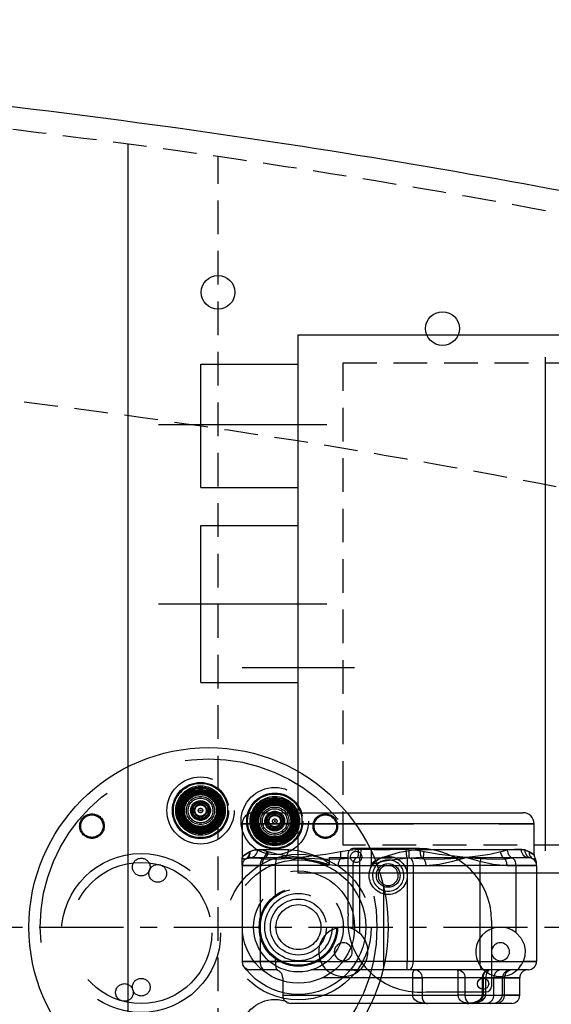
# Model space of a CAD drawing. Extents: x -184.4 to -118.8, y 116.3 to 158.3.
# Tile 3 of 16: x -168.2 to -162.2, y 125.6 to 136.5. Entities that reach past the tile are written whole.
import ezdxf

# ---------------------------------------------------------------- set-up
doc = ezdxf.new("R2010")
doc.units = 0
doc.header["$LTSCALE"] = 1.5
doc.header["$MEASUREMENT"] = 0
for name, pattern in [('CENTER', [2, 1.25, -0.25, 0.25, -0.25]), ('HIDDEN', [0.375, 0.25, -0.125]), ('SLDHIDDEN0', [1.905, 1.27, -0.635])]:
    doc.linetypes.add(name, pattern=pattern)
for name, color, linetype in [('ANTENNA', 2, 'CONTINUOUS'), ('HULL', 7, 'CONTINUOUS'), ('J_BOX_AFT', 171, 'CONTINUOUS'), ('STATION12', 50, 'CONTINUOUS')]:
    doc.layers.add(name, color=color, linetype=linetype)

msp = doc.modelspace()

# ---------------------------------------------------------------- linework, layer by layer
at = {"layer": 'ANTENNA', "linetype": 'SLDHIDDEN0'}
for p, q in [((-165.676, 129.328), (-164.426, 129.328)), ((-165.676, 129.328), (-164.426, 129.328)), ((-165.551, 127.71), (-164.51, 127.71)), ((-165.676, 127.585), (-162.426, 127.585)), ((-164.414, 127.585), (-165.676, 127.585)), ((-165.676, 127.585), (-165.676, 127.21)), ((-165.505, 127.3), (-165.162, 127.3)), ((-164.252, 127.31), (-164.437, 127.31)), ((-164.353, 127.3), (-164.38, 127.299)), ((-164.239, 127.31), (-164.239, 127.139)), ((-163.817, 127.297), (-163.851, 127.298)), ((-163.698, 127.3), (-163.575, 127.3)), ((-162.725, 127.292), (-162.798, 127.273)), ((-162.482, 127.274), (-162.529, 127.294)), ((-165.676, 127.12), (-165.676, 127.21)), ((-165.633, 127.196), (-165.629, 127.199)), ((-165.587, 127.278), (-165.595, 127.273)), ((-165.586, 127.21), (-165.284, 127.21)), ((-165.45, 127.199), (-165.432, 127.196)), ((-165.387, 127.273), (-165.401, 127.278)), ((-165.284, 127.21), (-165.223, 127.21)), ((-164.71, 127.21), (-164.497, 127.21)), ((-164.71, 127.21), (-164.71, 127.139)), ((-164.497, 126.584), (-164.497, 127.25)), ((-164.47, 127.21), (-164.346, 127.21)), ((-164.394, 127.21), (-164.369, 127.21)), ((-164.369, 127.21), (-164.369, 127.12)), ((-163.839, 127.209), (-163.839, 127.12)), ((-163.839, 127.209), (-163.812, 127.208)), ((-163.812, 127.208), (-163.655, 127.196)), ((-163.678, 127.21), (-163.313, 127.21)), ((-162.754, 127.196), (-162.666, 127.206)), ((-165.308, 127.12), (-165.676, 127.12)), ((-165.676, 127.12), (-165.478, 127.12)), ((-165.676, 127.12), (-165.676, 126.05)), ((-165.478, 127.12), (-165.478, 126.05)), ((-165.478, 127.12), (-165.458, 127.12)), ((-165.308, 127.12), (-165.308, 126.773)), ((-164.716, 127.12), (-165.308, 127.12)), ((-164.609, 127.12), (-164.445, 127.12)), ((-164.445, 127.12), (-164.445, 126.414)), ((-164.445, 127.12), (-164.369, 127.12)), ((-164.369, 127.12), (-164.369, 126.366)), ((-164.369, 127.12), (-164.232, 127.12)), ((-164.232, 127.12), (-163.183, 127.12)), ((-163.839, 127.12), (-163.839, 126.05)), ((-163.773, 127.12), (-163.773, 126.05)), ((-162.731, 127.12), (-162.631, 127.12)), ((-162.631, 127.12), (-162.631, 126.376)), ((-162.631, 127.12), (-162.399, 127.12)), ((-164.101, 125.99), (-164.101, 126.879)), ((-163.031, 126.947), (-163.031, 126.05)), ((-165.308, 126.096), (-165.308, 126.05)), ((-165.676, 126.05), (-165.308, 126.05)), ((-165.478, 126.05), (-165.676, 126.05)), ((-164.803, 126.05), (-165.478, 126.05)), ((-165.308, 126.05), (-165.231, 126.05)), ((-164.871, 126.05), (-164.355, 126.05)), ((-163.031, 126.05), (-164.355, 126.05)), ((-163.839, 125.96), (-163.839, 126.05)), ((-163.031, 126.05), (-162.901, 126.05)), ((-162.399, 126.05), (-162.549, 126.05)), ((-165.284, 125.96), (-165.586, 125.96)), ((-163.007, 125.96), (-165.284, 125.96)), ((-165.226, 125.87), (-165.226, 125.675)), ((-162.877, 125.87), (-165.225, 125.87)), ((-163.778, 125.713), (-163.778, 125.87)), ((-163.778, 125.87), (-163.673, 125.87)), ((-163.673, 125.87), (-163.673, 125.71)), ((-163.273, 125.87), (-163.673, 125.87)), ((-163.196, 125.87), (-163.273, 125.87)), ((-163.273, 125.713), (-163.273, 125.87)), ((-162.901, 125.87), (-163.196, 125.87)), ((-163.196, 125.87), (-163.196, 125.713)), ((-162.901, 125.96), (-163.007, 125.96)), ((-162.965, 125.87), (-163.004, 125.87)), ((-163.004, 125.87), (-163.004, 125.675)), ((-162.995, 125.87), (-162.995, 125.675)), ((-162.965, 125.87), (-162.757, 125.87)), ((-162.965, 125.675), (-162.965, 125.87)), ((-162.876, 125.675), (-162.876, 125.87)), ((-162.78, 125.675), (-162.78, 125.87)), ((-162.78, 125.87), (-162.586, 125.87)), ((-162.756, 125.675), (-162.756, 125.87)), ((-165.225, 125.675), (-162.877, 125.675)), ((-162.965, 125.675), (-163.004, 125.675)), ((-162.965, 125.675), (-162.757, 125.675)), ((-162.586, 125.675), (-162.78, 125.675)), ((-164.24, 125.585), (-165.136, 125.585))]:
    msp.add_line(p, q, dxfattribs=at)
at = {"layer": 'ANTENNA', "linetype": 'CONTINUOUS'}
for p, q in [((-164.51, 127.71), (-162.551, 127.71)), ((-162.426, 127.585), (-164.414, 127.585)), ((-162.426, 127.243), (-162.426, 127.585)), ((-163.701, 127.31), (-164.252, 127.31)), ((-163.575, 127.3), (-162.571, 127.3)), ((-163.313, 127.21), (-163.007, 127.21)), ((-163.007, 127.21), (-162.489, 127.21)), ((-163.031, 127.12), (-163.183, 127.12)), ((-163.031, 127.12), (-163.031, 126.947)), ((-162.399, 127.12), (-163.031, 127.12)), ((-162.399, 127.12), (-162.399, 126.05)), ((-162.901, 126.51), (-162.901, 125.773)), ((-162.901, 126.05), (-162.399, 126.05)), ((-162.489, 125.96), (-162.901, 125.96)), ((-162.586, 125.87), (-162.901, 125.87)), ((-162.586, 125.675), (-162.586, 125.87)), ((-164.201, 125.675), (-163.778, 125.675)), ((-163.778, 125.675), (-163.778, 125.713)), ((-163.778, 125.675), (-163.673, 125.675)), ((-163.673, 125.71), (-163.673, 125.675)), ((-163.673, 125.675), (-163.273, 125.675)), ((-163.626, 125.713), (-162.961, 125.713)), ((-163.273, 125.675), (-163.273, 125.713)), ((-163.196, 125.675), (-163.273, 125.675)), ((-163.196, 125.713), (-163.196, 125.675)), ((-163.196, 125.675), (-162.586, 125.675)), ((-163.615, 125.585), (-164.24, 125.585)), ((-163.121, 125.585), (-163.616, 125.585)), ((-162.676, 125.585), (-163.121, 125.585))]:
    msp.add_line(p, q, dxfattribs=at)
at = {"layer": 'ANTENNA', "linetype": 'SLDHIDDEN0', "flags": 128}
for points in [[(-165.595, 127.273), (-165.555, 127.292), (-165.505, 127.3)], [(-165.401, 127.278), (-165.44, 127.287), (-165.477, 127.292), (-165.543, 127.291), (-165.566, 127.286), (-165.587, 127.278)], [(-165.586, 127.21), (-165.57, 127.211), (-165.555, 127.217), (-165.541, 127.225), (-165.529, 127.236), (-165.519, 127.25), (-165.511, 127.265), (-165.507, 127.282), (-165.505, 127.3)], [(-165.223, 127.21), (-165.211, 127.211), (-165.199, 127.217), (-165.189, 127.225), (-165.18, 127.236), (-165.172, 127.25), (-165.166, 127.265), (-165.163, 127.282), (-165.162, 127.3)], [(-165.162, 127.3), (-165.056, 127.289), (-164.945, 127.259), (-164.829, 127.216), (-164.758, 127.18), (-164.722, 127.154), (-164.71, 127.139)], [(-164.38, 127.299), (-164.482, 127.29), (-164.582, 127.273)], [(-164.394, 127.21), (-164.391, 127.212), (-164.388, 127.218), (-164.385, 127.227), (-164.383, 127.238), (-164.381, 127.251), (-164.38, 127.266), (-164.38, 127.282), (-164.38, 127.299)], [(-164.369, 127.21), (-164.366, 127.212), (-164.363, 127.218), (-164.36, 127.226), (-164.358, 127.237), (-164.356, 127.251), (-164.354, 127.266), (-164.353, 127.282), (-164.353, 127.3)], [(-163.851, 127.298), (-164.03, 127.296), (-164.212, 127.297), (-164.353, 127.3)], [(-164.239, 127.139), (-164.212, 127.164), (-164.156, 127.195), (-164.096, 127.219), (-163.926, 127.271), (-163.751, 127.298), (-163.698, 127.3)], [(-163.839, 127.209), (-163.841, 127.212), (-163.843, 127.219), (-163.845, 127.228), (-163.847, 127.239), (-163.848, 127.252), (-163.849, 127.266), (-163.85, 127.282), (-163.851, 127.298)], [(-163.812, 127.208), (-163.814, 127.212), (-163.816, 127.219), (-163.817, 127.228), (-163.818, 127.239), (-163.819, 127.252), (-163.819, 127.266), (-163.818, 127.281), (-163.817, 127.297)], [(-163.652, 127.273), (-163.733, 127.287), (-163.817, 127.297)], [(-163.698, 127.3), (-163.697, 127.282), (-163.696, 127.265), (-163.694, 127.25), (-163.692, 127.236), (-163.689, 127.225), (-163.686, 127.217), (-163.682, 127.211), (-163.678, 127.21)], [(-162.529, 127.294), (-162.563, 127.299), (-162.601, 127.3), (-162.644, 127.299), (-162.691, 127.297), (-162.725, 127.292)], [(-162.725, 127.292), (-162.723, 127.278), (-162.719, 127.264), (-162.714, 127.25), (-162.707, 127.238), (-162.698, 127.227), (-162.688, 127.218), (-162.677, 127.211), (-162.666, 127.206)], [(-162.529, 127.294), (-162.528, 127.279), (-162.525, 127.265), (-162.52, 127.251), (-162.513, 127.239), (-162.503, 127.228), (-162.492, 127.219), (-162.48, 127.212), (-162.467, 127.207)], [(-165.676, 127.21), (-165.676, 127.21), (-165.676, 127.21), (-165.668, 127.225), (-165.641, 127.244), (-165.595, 127.273)], [(-165.595, 127.273), (-165.641, 127.244), (-165.668, 127.225), (-165.676, 127.21), (-165.676, 127.21), (-165.676, 127.21)], [(-165.633, 127.196), (-165.656, 127.191), (-165.673, 127.202), (-165.676, 127.209), (-165.676, 127.21), (-165.676, 127.21)], [(-165.676, 127.21), (-165.676, 127.21), (-165.676, 127.209), (-165.673, 127.202), (-165.656, 127.191), (-165.633, 127.196)], [(-165.633, 127.196), (-165.624, 127.203), (-165.616, 127.21), (-165.61, 127.219), (-165.604, 127.229), (-165.6, 127.239), (-165.597, 127.25), (-165.595, 127.261), (-165.595, 127.273)], [(-165.633, 127.196), (-165.624, 127.203), (-165.616, 127.21), (-165.61, 127.219), (-165.604, 127.229), (-165.6, 127.239), (-165.597, 127.25), (-165.595, 127.261), (-165.595, 127.273)], [(-165.629, 127.199), (-165.619, 127.205), (-165.611, 127.213), (-165.603, 127.221), (-165.597, 127.231), (-165.592, 127.242), (-165.589, 127.254), (-165.587, 127.265), (-165.587, 127.278)], [(-165.629, 127.199), (-165.607, 127.204), (-165.574, 127.206), (-165.52, 127.205), (-165.45, 127.199)], [(-165.45, 127.199), (-165.456, 127.192), (-165.461, 127.184), (-165.466, 127.175), (-165.47, 127.166), (-165.474, 127.155), (-165.476, 127.143), (-165.478, 127.132), (-165.478, 127.12)], [(-165.432, 127.196), (-165.438, 127.19), (-165.443, 127.182), (-165.448, 127.173), (-165.451, 127.163), (-165.454, 127.153), (-165.456, 127.142), (-165.458, 127.131), (-165.458, 127.12)], [(-165.45, 127.199), (-165.44, 127.205), (-165.432, 127.213), (-165.424, 127.221), (-165.417, 127.231), (-165.411, 127.242), (-165.406, 127.254), (-165.403, 127.265), (-165.401, 127.278)], [(-165.432, 127.196), (-165.424, 127.203), (-165.416, 127.21), (-165.408, 127.219), (-165.402, 127.229), (-165.396, 127.239), (-165.392, 127.25), (-165.389, 127.261), (-165.387, 127.273)], [(-165.432, 127.196), (-165.304, 127.191), (-165.128, 127.202), (-165.042, 127.209), (-165.035, 127.21), (-165.033, 127.21)], [(-165.033, 127.21), (-165.035, 127.21), (-165.038, 127.21), (-165.153, 127.225), (-165.278, 127.244), (-165.387, 127.273)], [(-165.284, 127.21), (-165.288, 127.208), (-165.293, 127.203), (-165.297, 127.195), (-165.301, 127.183), (-165.304, 127.17), (-165.306, 127.154), (-165.307, 127.137), (-165.308, 127.12)], [(-164.716, 127.12), (-164.717, 127.122), (-164.718, 127.125), (-164.722, 127.129), (-164.741, 127.139), (-164.821, 127.161), (-164.981, 127.19), (-165.138, 127.207), (-165.223, 127.21)], [(-165.138, 127.179), (-165.035, 127.209), (-165.033, 127.21)], [(-164.582, 127.273), (-164.747, 127.244), (-164.905, 127.225), (-165.029, 127.21), (-165.032, 127.21), (-165.033, 127.21)], [(-165.033, 127.21), (-165.032, 127.21), (-165.024, 127.209), (-164.936, 127.202), (-164.739, 127.191), (-164.583, 127.196)], [(-165.033, 127.21), (-165.032, 127.209), (-164.893, 127.168), (-164.752, 127.135), (-164.609, 127.12)], [(-164.583, 127.196), (-164.589, 127.19), (-164.594, 127.182), (-164.598, 127.173), (-164.602, 127.163), (-164.605, 127.153), (-164.607, 127.142), (-164.608, 127.131), (-164.609, 127.12)], [(-164.583, 127.196), (-164.581, 127.203), (-164.579, 127.21), (-164.579, 127.219), (-164.578, 127.229), (-164.578, 127.239), (-164.579, 127.25), (-164.58, 127.261), (-164.582, 127.273)], [(-164.583, 127.196), (-164.422, 127.209), (-164.394, 127.21)], [(-164.394, 127.21), (-164.404, 127.207), (-164.414, 127.201), (-164.423, 127.192), (-164.43, 127.181), (-164.436, 127.168), (-164.441, 127.153), (-164.444, 127.137), (-164.445, 127.12)], [(-164.369, 127.21), (-164.19, 127.208), (-164.015, 127.208), (-163.839, 127.209)], [(-163.678, 127.21), (-163.858, 127.2), (-163.984, 127.185), (-164.068, 127.172), (-164.125, 127.161), (-164.162, 127.152), (-164.187, 127.145), (-164.204, 127.14), (-164.215, 127.135), (-164.222, 127.132), (-164.229, 127.127), (-164.231, 127.124), (-164.232, 127.121), (-164.232, 127.12)], [(-163.915, 127.12), (-163.936, 127.142), (-163.982, 127.171), (-164.038, 127.184), (-164.081, 127.182), (-164.134, 127.164), (-164.179, 127.128), (-164.187, 127.12)], [(-163.812, 127.208), (-163.804, 127.204), (-163.797, 127.198), (-163.79, 127.189), (-163.784, 127.178), (-163.779, 127.165), (-163.775, 127.151), (-163.773, 127.135), (-163.773, 127.12)], [(-163.655, 127.196), (-163.656, 127.203), (-163.657, 127.21), (-163.657, 127.219), (-163.657, 127.229), (-163.656, 127.239), (-163.655, 127.25), (-163.654, 127.261), (-163.652, 127.273)], [(-163.655, 127.196), (-163.491, 127.191), (-163.285, 127.202), (-163.191, 127.209), (-163.183, 127.21), (-163.182, 127.21)], [(-163.655, 127.196), (-163.65, 127.19), (-163.645, 127.182), (-163.642, 127.173), (-163.638, 127.163), (-163.636, 127.153), (-163.634, 127.142), (-163.633, 127.131), (-163.632, 127.12)], [(-163.182, 127.21), (-163.183, 127.21), (-163.186, 127.21), (-163.317, 127.225), (-163.482, 127.244), (-163.652, 127.273)], [(-163.632, 127.12), (-163.48, 127.135), (-163.331, 127.168), (-163.183, 127.209), (-163.182, 127.21)], [(-162.798, 127.273), (-162.918, 127.244), (-163.054, 127.225), (-163.177, 127.21), (-163.18, 127.21), (-163.182, 127.21)], [(-163.182, 127.21), (-163.18, 127.21), (-163.172, 127.209), (-163.081, 127.202), (-162.892, 127.191), (-162.754, 127.196)], [(-163.182, 127.21), (-163.18, 127.209), (-163.032, 127.168), (-162.883, 127.135), (-162.731, 127.12)], [(-162.754, 127.196), (-162.762, 127.203), (-162.77, 127.21), (-162.777, 127.219), (-162.783, 127.229), (-162.788, 127.239), (-162.793, 127.25), (-162.796, 127.261), (-162.798, 127.273)], [(-162.754, 127.196), (-162.749, 127.19), (-162.744, 127.182), (-162.74, 127.173), (-162.737, 127.163), (-162.734, 127.153), (-162.732, 127.142), (-162.731, 127.131), (-162.731, 127.12)], [(-162.666, 127.206), (-162.605, 127.209), (-162.553, 127.21), (-162.5, 127.21), (-162.467, 127.207)], [(-162.666, 127.206), (-162.658, 127.201), (-162.652, 127.193), (-162.646, 127.184), (-162.641, 127.173), (-162.637, 127.161), (-162.634, 127.148), (-162.632, 127.134), (-162.631, 127.12)], [(-162.482, 127.274), (-162.482, 127.262), (-162.48, 127.251), (-162.477, 127.24), (-162.472, 127.229), (-162.466, 127.22), (-162.459, 127.211), (-162.451, 127.203), (-162.442, 127.197)], [(-162.429, 127.243), (-162.435, 127.246), (-162.482, 127.274)], [(-162.442, 127.197), (-162.423, 127.191), (-162.413, 127.193)], [(-165.458, 127.12), (-165.315, 127.135), (-165.303, 127.138)], [(-164.71, 127.139), (-164.711, 127.13), (-164.715, 127.122), (-164.716, 127.12), (-164.716, 127.12)], [(-164.232, 127.12), (-164.232, 127.12), (-164.237, 127.127), (-164.239, 127.139)], [(-164.445, 126.414), (-164.486, 126.427), (-164.529, 126.434), (-164.573, 126.434), (-164.616, 126.427), (-164.657, 126.413), (-164.696, 126.393), (-164.731, 126.367), (-164.761, 126.336), (-164.787, 126.301), (-164.806, 126.262), (-164.819, 126.22), (-164.825, 126.177), (-164.824, 126.134), (-164.817, 126.091), (-164.803, 126.05)], [(-164.445, 126.414), (-164.44, 126.412), (-164.408, 126.395), (-164.374, 126.37), (-164.369, 126.366)], [(-162.631, 126.376), (-162.669, 126.401), (-162.711, 126.42), (-162.755, 126.431), (-162.8, 126.435), (-162.845, 126.431), (-162.889, 126.42), (-162.931, 126.402), (-162.969, 126.377), (-163.003, 126.346), (-163.031, 126.311), (-163.052, 126.271), (-163.067, 126.228), (-163.075, 126.183), (-163.075, 126.138), (-163.067, 126.093), (-163.053, 126.05)], [(-162.631, 126.376), (-162.574, 126.315), (-162.538, 126.241), (-162.526, 126.177), (-162.53, 126.11), (-162.549, 126.05)], [(-164.451, 126.16), (-164.452, 126.177), (-164.457, 126.194), (-164.464, 126.21), (-164.474, 126.224), (-164.486, 126.236), (-164.501, 126.246), (-164.516, 126.254), (-164.533, 126.258), (-164.551, 126.26), (-164.568, 126.258), (-164.585, 126.254), (-164.601, 126.246), (-164.615, 126.236), (-164.627, 126.224), (-164.637, 126.21), (-164.645, 126.194), (-164.649, 126.177), (-164.651, 126.16), (-164.649, 126.142), (-164.645, 126.126), (-164.637, 126.11), (-164.627, 126.095), (-164.615, 126.083), (-164.601, 126.073), (-164.585, 126.066), (-164.568, 126.061), (-164.551, 126.06), (-164.533, 126.061), (-164.516, 126.066), (-164.501, 126.073), (-164.486, 126.083), (-164.474, 126.095), (-164.464, 126.11), (-164.457, 126.126), (-164.452, 126.142), (-164.451, 126.16)], [(-162.901, 126.16), (-162.899, 126.142), (-162.895, 126.126), (-162.887, 126.11), (-162.877, 126.095), (-162.865, 126.083), (-162.851, 126.073), (-162.835, 126.066), (-162.818, 126.061), (-162.801, 126.06), (-162.783, 126.061), (-162.766, 126.066), (-162.751, 126.073), (-162.736, 126.083), (-162.724, 126.095), (-162.714, 126.11), (-162.707, 126.126), (-162.702, 126.142), (-162.701, 126.16), (-162.702, 126.177), (-162.707, 126.194), (-162.714, 126.21), (-162.724, 126.224), (-162.736, 126.236), (-162.751, 126.246), (-162.766, 126.254), (-162.783, 126.258), (-162.801, 126.26), (-162.818, 126.258), (-162.835, 126.254), (-162.851, 126.246), (-162.865, 126.236), (-162.877, 126.224), (-162.887, 126.21), (-162.895, 126.194), (-162.899, 126.177), (-162.901, 126.16)], [(-165.478, 126.05), (-165.477, 126.032), (-165.474, 126.015), (-165.469, 126), (-165.462, 125.986), (-165.454, 125.975), (-165.444, 125.967), (-165.434, 125.961), (-165.424, 125.96)], [(-165.308, 126.05), (-165.307, 126.032), (-165.306, 126.015), (-165.304, 126), (-165.301, 125.986), (-165.297, 125.975), (-165.293, 125.967), (-165.288, 125.961), (-165.284, 125.96)], [(-164.803, 126.05), (-164.787, 126.018), (-164.77, 125.994), (-164.757, 125.978), (-164.746, 125.966), (-164.741, 125.961), (-164.739, 125.96)], [(-164.362, 125.96), (-164.359, 125.963), (-164.35, 125.972), (-164.332, 125.992), (-164.314, 126.02), (-164.299, 126.05)], [(-163.821, 125.96), (-163.811, 125.961), (-163.802, 125.967), (-163.794, 125.975), (-163.787, 125.986), (-163.781, 126), (-163.776, 126.015), (-163.773, 126.032), (-163.773, 126.05)], [(-163.053, 126.05), (-163.038, 126.021), (-163.016, 125.989), (-162.998, 125.968), (-162.99, 125.961), (-162.989, 125.96)], [(-163.031, 126.05), (-163.03, 126.032), (-163.029, 126.015), (-163.027, 126), (-163.024, 125.986), (-163.02, 125.975), (-163.016, 125.967), (-163.011, 125.961), (-163.007, 125.96)], [(-162.612, 125.96), (-162.611, 125.96), (-162.607, 125.964), (-162.598, 125.973), (-162.588, 125.986), (-162.576, 126.002), (-162.562, 126.022), (-162.549, 126.05)], [(-164.519, 125.96), (-164.451, 125.957), (-164.382, 125.948), (-164.376, 125.947)], [(-164.362, 125.96), (-164.364, 125.958), (-164.373, 125.95), (-164.376, 125.947)], [(-163.778, 125.87), (-163.778, 125.887), (-163.777, 125.904), (-163.775, 125.92), (-163.772, 125.933), (-163.769, 125.945), (-163.765, 125.953), (-163.761, 125.958), (-163.757, 125.96)], [(-163.757, 125.96), (-163.741, 125.958), (-163.725, 125.953), (-163.711, 125.945), (-163.698, 125.933), (-163.688, 125.92), (-163.68, 125.904), (-163.675, 125.887), (-163.673, 125.87)], [(-163.281, 125.96), (-163.265, 125.958), (-163.249, 125.953), (-163.234, 125.945), (-163.221, 125.933), (-163.21, 125.92), (-163.202, 125.904), (-163.197, 125.887), (-163.196, 125.87)], [(-163.281, 125.96), (-163.28, 125.958), (-163.278, 125.953), (-163.277, 125.945), (-163.276, 125.933), (-163.275, 125.92), (-163.274, 125.904), (-163.274, 125.887), (-163.273, 125.87)], [(-162.914, 125.96), (-162.93, 125.958), (-162.945, 125.953), (-162.959, 125.945), (-162.972, 125.933), (-162.982, 125.92), (-162.989, 125.904), (-162.994, 125.887), (-162.995, 125.87)], [(-162.914, 125.96), (-162.924, 125.958), (-162.934, 125.953), (-162.943, 125.945), (-162.95, 125.933), (-162.956, 125.92), (-162.961, 125.904), (-162.964, 125.887), (-162.965, 125.87)], [(-162.676, 125.96), (-162.676, 125.96), (-162.712, 125.954), (-162.741, 125.939), (-162.765, 125.916), (-162.776, 125.894), (-162.78, 125.87)], [(-163.177, 125.585), (-163.176, 125.585), (-163.154, 125.585), (-163.096, 125.589), (-163.039, 125.601), (-162.997, 125.622), (-162.977, 125.641), (-162.968, 125.657), (-162.965, 125.675)], [(-163.005, 125.675), (-163.007, 125.661), (-163.014, 125.644), (-163.031, 125.625), (-163.063, 125.605), (-163.106, 125.591), (-163.159, 125.585), (-163.177, 125.585)], [(-162.995, 125.675), (-162.998, 125.658), (-163.005, 125.643), (-163.021, 125.624), (-163.057, 125.603), (-163.107, 125.589), (-163.139, 125.587)], [(-162.913, 125.585), (-162.912, 125.585), (-162.853, 125.592), (-162.816, 125.609), (-162.795, 125.63), (-162.784, 125.651), (-162.78, 125.675)], [(-163.149, 125.591), (-163.138, 125.586), (-163.109, 125.585), (-163.109, 125.585)], [(-163.109, 125.585), (-163.109, 125.585), (-163.125, 125.585)]]:
    msp.add_lwpolyline(points, dxfattribs=at)
at = {"layer": 'ANTENNA', "linetype": 'CONTINUOUS', "flags": 128}
for points in [[(-162.571, 127.3), (-162.569, 127.282), (-162.564, 127.265), (-162.557, 127.25), (-162.547, 127.236), (-162.534, 127.225), (-162.52, 127.217), (-162.505, 127.211), (-162.489, 127.21)], [(-162.571, 127.3), (-162.522, 127.292), (-162.482, 127.274)], [(-163.007, 127.21), (-163.011, 127.208), (-163.016, 127.203), (-163.02, 127.195), (-163.024, 127.183), (-163.027, 127.17), (-163.029, 127.154), (-163.03, 127.137), (-163.031, 127.12)], [(-162.482, 127.274), (-162.482, 127.262), (-162.48, 127.251), (-162.477, 127.24), (-162.472, 127.229), (-162.466, 127.22), (-162.459, 127.211), (-162.451, 127.203), (-162.442, 127.197)], [(-162.482, 127.274), (-162.445, 127.252), (-162.427, 127.241), (-162.429, 127.243)], [(-162.413, 127.193), (-162.412, 127.193), (-162.42, 127.191), (-162.442, 127.197)], [(-163.615, 125.585), (-163.616, 125.585), (-163.633, 125.585), (-163.68, 125.589), (-163.725, 125.603), (-163.756, 125.624), (-163.77, 125.643), (-163.776, 125.658), (-163.778, 125.675)], [(-163.673, 125.675), (-163.673, 125.657), (-163.671, 125.641), (-163.666, 125.622), (-163.656, 125.601), (-163.641, 125.589), (-163.626, 125.586)], [(-163.125, 125.585), (-163.16, 125.587), (-163.209, 125.596), (-163.244, 125.614), (-163.262, 125.634), (-163.27, 125.652), (-163.273, 125.675)], [(-163.196, 125.675), (-163.194, 125.652), (-163.189, 125.633), (-163.18, 125.613), (-163.163, 125.596), (-163.149, 125.591)], [(-163.626, 125.586), (-163.623, 125.585), (-163.615, 125.585), (-163.615, 125.585)], [(-163.139, 125.587), (-163.158, 125.585), (-163.176, 125.585), (-163.177, 125.585)]]:
    msp.add_lwpolyline(points, dxfattribs=at)
at = {"layer": 'ANTENNA', "linetype": 'CONTINUOUS'}
for centre, radius in [((-166.051, 126.435), 2), ((-166.141, 127.734), 0.005), ((-165.314, 127.616), 0.005), ((-162.994, 125.803), 0.0625)]:
    msp.add_circle(centre, radius, dxfattribs=at)
at = {"layer": 'ANTENNA', "linetype": 'SLDHIDDEN0'}
for centre, radius in [((-166.051, 126.435), 1.875), ((-166.141, 127.734), 0.375), ((-166.141, 127.734), 0.313), ((-166.141, 127.734), 0.312), ((-166.141, 127.734), 0.302), ((-166.141, 127.734), 0.275), ((-166.141, 127.734), 0.262), ((-166.141, 127.734), 0.25), ((-166.141, 127.734), 0.237), ((-166.141, 127.734), 0.229), ((-166.141, 127.734), 0.225), ((-166.141, 127.734), 0.219), ((-165.314, 127.616), 0.375), ((-166.141, 127.734), 0.209), ((-166.141, 127.734), 0.207), ((-166.141, 127.734), 0.199), ((-166.141, 127.734), 0.198), ((-166.141, 127.734), 0.189), ((-166.141, 127.734), 0.187), ((-166.141, 127.734), 0.182), ((-166.141, 127.734), 0.179), ((-166.141, 127.734), 0.177), ((-166.141, 127.734), 0.157), ((-166.141, 127.734), 0.138), ((-166.141, 127.734), 0.11), ((-166.141, 127.734), 0.11), ((-165.314, 127.616), 0.313), ((-165.314, 127.616), 0.312), ((-165.314, 127.616), 0.302), ((-165.314, 127.616), 0.275), ((-165.314, 127.616), 0.262), ((-165.314, 127.616), 0.25), ((-165.314, 127.616), 0.237), ((-165.314, 127.616), 0.229), ((-165.314, 127.616), 0.225), ((-166.141, 127.734), 0.1), ((-166.141, 127.734), 0.0875), ((-166.141, 127.734), 0.0725), ((-166.141, 127.734), 0.0666), ((-166.141, 127.734), 0.0625), ((-166.141, 127.734), 0.025), ((-165.314, 127.616), 0.219), ((-165.314, 127.616), 0.209), ((-165.314, 127.616), 0.207), ((-165.314, 127.616), 0.199), ((-165.314, 127.616), 0.198), ((-165.314, 127.616), 0.189), ((-165.314, 127.616), 0.187), ((-165.314, 127.616), 0.182), ((-165.314, 127.616), 0.179), ((-165.314, 127.616), 0.177), ((-165.314, 127.616), 0.157), ((-165.314, 127.616), 0.138), ((-167.35, 127.56), 0.137), ((-167.35, 127.56), 0.125), ((-165.314, 127.616), 0.11), ((-165.314, 127.616), 0.11), ((-165.314, 127.616), 0.1), ((-165.314, 127.616), 0.0875), ((-165.314, 127.616), 0.0725), ((-165.314, 127.616), 0.0666), ((-165.314, 127.616), 0.0625), ((-165.314, 127.616), 0.025), ((-164.751, 127.56), 0.137), ((-164.751, 127.56), 0.125), ((-166.803, 126.369), 0.886), ((-166.801, 127.104), 0.0984), ((-165.051, 126.435), 0.812), ((-165.051, 126.435), 0.75), ((-164.408, 127.217), 0.0625), ((-164.051, 127.01), 0.212), ((-166.803, 126.369), 0.787), ((-166.617, 127.033), 0.0984), ((-164.051, 127.01), 0.132), ((-165.051, 126.435), 0.625), ((-165.051, 126.435), 0.625), ((-165.051, 126.435), 0.5), ((-165.051, 126.435), 0.5), ((-165.051, 126.435), 0.437), ((-165.051, 126.435), 0.437), ((-165.051, 126.435), 0.425), ((-165.051, 126.435), 0.375), ((-165.051, 126.435), 0.375), ((-165.051, 126.435), 0.312), ((-165.051, 126.435), 0.25), ((-165.051, 126.435), 0.25), ((-166.801, 125.765), 0.0984), ((-166.988, 125.706), 0.0984), ((-165.314, 125.254), 0.375)]:
    msp.add_circle(centre, radius, dxfattribs=at)
for centre, radius, start, end in [((-165.551, 127.585), 0.125, 90, 180), ((-164.437, 127.25), 0.06, 90, 180), ((-165.586, 127.12), 0.09, 90, 180), ((-164.051, 127.01), 0.175, 141.0552, 38.9448), ((-164.051, 127.01), 0.112, 102.1015, 77.8985), ((-163.701, 126.51), 0.8, 174.652, 236.6348), ((-164.551, 126.16), 0.275, 336.4218, 48.7236), ((-165.586, 126.05), 0.09, 180, 270), ((-165.316, 125.87), 0.09, 0, 90), ((-164.551, 126.16), 0.275, 226.6582, 309.3998), ((-162.914, 125.87), 0.09, 90, 180), ((-162.801, 126.16), 0.275, 228.1262, 313.3418), ((-162.786, 125.87), 0.09, 90, 180), ((-162.666, 125.87), 0.09, 90, 180), ((-165.136, 125.675), 0.09, 180, 270), ((-162.966, 125.675), 0.09, 270, 0), ((-162.846, 125.675), 0.09, 270, 0)]:
    msp.add_arc(centre, radius, start, end, dxfattribs=at)
at = {"layer": 'ANTENNA', "linetype": 'CONTINUOUS'}
for centre, radius, start, end in [((-162.551, 127.585), 0.125, 0, 90), ((-163.701, 126.51), 0.8, 0, 90), ((-162.489, 127.12), 0.09, 0, 90), ((-162.336, 127.24), 0.09, 178.2762, 211.7035), ((-162.489, 127.145), 0.09, 0, 31.913), ((-162.489, 126.05), 0.09, 270, 0), ((-162.496, 125.87), 0.09, 90, 180), ((-163.701, 126.51), 0.8, 236.6348, 275.348), ((-162.961, 125.773), 0.06, 270, 0), ((-162.676, 125.675), 0.09, 270, 0), ((-163.121, 125.675), 0.09, 251.826, 270)]:
    msp.add_arc(centre, radius, start, end, dxfattribs=at)
at = {"layer": 'HULL', "color": 1, "linetype": 'HIDDEN'}
msp.add_line((-165.946, 117.845), (-165.946, 135.025), dxfattribs=at)
at = {"layer": 'HULL', "color": 1, "linetype": 'CENTER', "ltscale": 0.5}
msp.add_line((-184.437, 126.435), (-141.138, 126.435), dxfattribs=at)
at = {"layer": 'HULL'}
for centre in [(-165.946, 133.509), (-163.446, 133.105)]:
    msp.add_circle(centre, 0.188, dxfattribs=at)
msp.add_open_spline([(-179.437, 136.547), (-178.949, 136.52), (-178.461, 136.491), (-175.806, 136.325), (-173.64, 136.154), (-169.316, 135.72), (-167.156, 135.47), (-163.359, 134.882), (-161.719, 134.583), (-158.458, 133.885), (-156.837, 133.482), (-153.634, 132.541), (-152.052, 132.004), (-149.922, 131.178), (-149.353, 130.947), (-148.788, 130.706)], degree=3, knots=[86.479217, 86.479217, 86.479217, 86.479217, 87.943917, 87.943917, 94.451676, 94.451676, 100.959435, 100.959435, 105.945501, 105.945501, 110.931566, 110.931566, 115.917632, 115.917632, 117.752109, 117.752109, 117.752109, 117.752109], dxfattribs=at)
at = {"layer": 'HULL', "linetype": 'HIDDEN'}
for points, knots in [([(-179.437, 136.297), (-177.605, 136.194), (-174.437, 135.98), (-169.94, 135.54), (-165.933, 135.054), (-161.927, 134.383), (-157.915, 133.522), (-153.9, 132.393), (-150.867, 131.301), (-149.172, 130.599), (-148.788, 130.435)], [86.493229, 86.493229, 86.493229, 86.493229, 91.998394, 96.017362, 100.048491, 104.104215, 108.197734, 112.354283, 116.605589, 117.858875, 117.858875, 117.858875, 117.858875]), ([(-173.136, 132.831), (-172.097, 132.736), (-171.057, 132.63), (-168.776, 132.377), (-167.544, 132.225), (-165.001, 131.857), (-163.68, 131.634), (-161.051, 131.127), (-159.752, 130.845), (-157.188, 130.202), (-155.919, 129.841), (-153.603, 129.091), (-152.547, 128.714), (-150.988, 128.103), (-150.475, 127.894), (-149.969, 127.677)], [93.08635, 93.08635, 93.08635, 93.08635, 96.275814, 96.275814, 100.099107, 100.099107, 104.254415, 104.254415, 108.409722, 108.409722, 112.56503, 112.56503, 116.105941, 116.105941, 117.858875, 117.858875, 117.858875, 117.858875])]:
    msp.add_open_spline(points, degree=3, knots=knots, dxfattribs=at)
at = {"layer": 'J_BOX_AFT'}
for p, q in [((-165.053, 133.036), (-162.053, 133.036)), ((-165.053, 127.036), (-165.053, 133.036)), ((-162.303, 132.786), (-162.303, 127.286)), ((-166.136, 131.333), (-166.136, 132.708)), ((-166.136, 129.161), (-166.136, 130.911)), ((-162.053, 127.036), (-165.053, 127.036))]:
    msp.add_line(p, q, dxfattribs=at)
at = {"layer": 'J_BOX_AFT', "linetype": 'CENTER'}
for p, q in [((-166.136, 132.708), (-165.053, 132.708)), ((-166.609, 132.036), (-164.551, 132.036)), ((-166.136, 131.333), (-165.053, 131.333)), ((-166.136, 130.911), (-165.053, 130.911)), ((-166.609, 130.036), (-164.551, 130.036)), ((-166.136, 129.161), (-165.053, 129.161))]:
    msp.add_line(p, q, dxfattribs=at)
at = {"layer": 'J_BOX_AFT', "linetype": 'HIDDEN'}
for p, q in [((-164.553, 132.724), (-162.053, 132.724)), ((-164.553, 127.348), (-164.553, 132.724)), ((-162.053, 127.348), (-164.553, 127.348))]:
    msp.add_line(p, q, dxfattribs=at)
at = {"layer": 'STATION12'}
msp.add_line((-166.946, 117.714), (-166.946, 135.163), dxfattribs=at)

doc.saveas('drawing.dxf')
